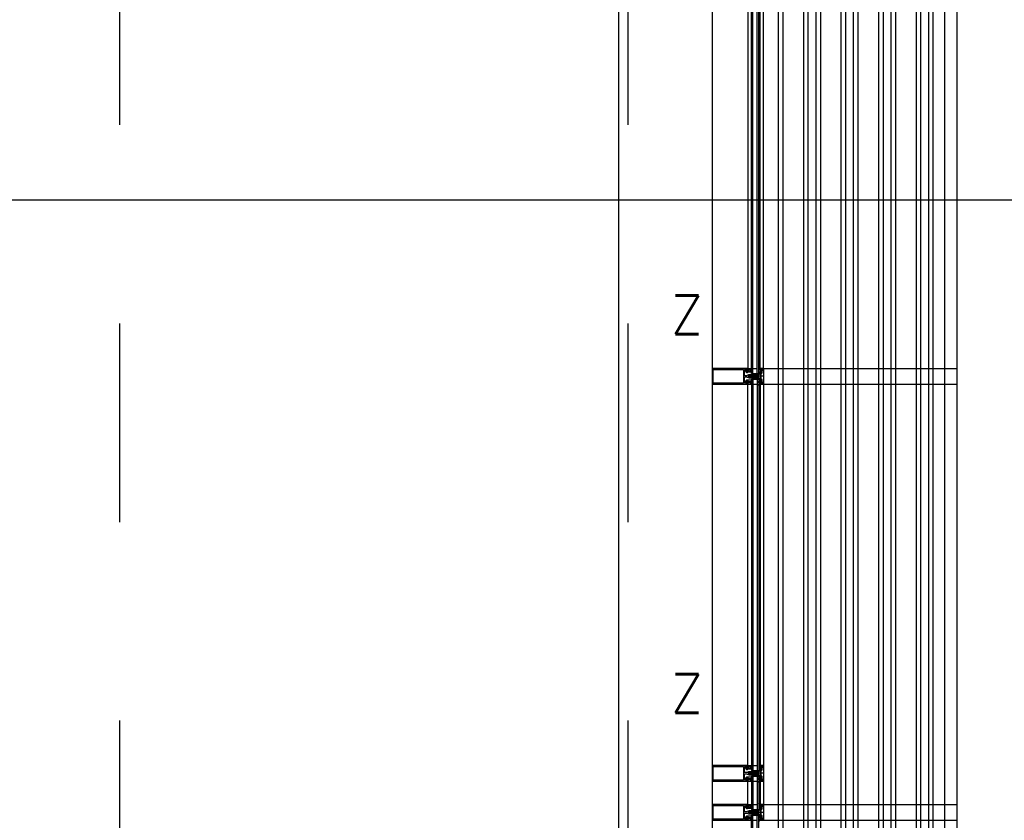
# Model space of a CAD drawing. Header units: millimetres. Extents: x -3528 to 122524, y -34406 to 25397.
# Tile 8 of 16: x 112181 to 115328, y -16570 to -14011. Entities that reach past the tile are written whole.
import ezdxf

# ---------------------------------------------------------------- set-up
doc = ezdxf.new("R2010")
doc.units = ezdxf.units.MM
doc.header["$LTSCALE"] = 100
doc.header["$MEASUREMENT"] = 0
doc.linetypes.add('AUSGEZOGEN', pattern=[0])
doc.linetypes.add('CENTER', pattern=[50.8, 31.75, -6.35, 6.35, -6.35])
doc.layers.get('0').update_dxf_attribs({"linetype": 'CONTINUOUS'})
for name, color, linetype in [('AL31----_BUITENKOZIJN', 1, 'CONTINUOUS'), ('AL67----_ZONWERING', 2, 'CONTINUOUS'), ('BL$7----_DOORSNEDE', 8, 'CONTINUOUS'), ('BL$7----_STRAMIEN', 8, 'CONTINUOUS')]:
    doc.layers.add(name, color=color, linetype=linetype)
doc.styles.add('ROMANS', font='ROMANS.shx', dxfattribs={"width": 0.8})
doc.styles.get("Standard").update_dxf_attribs({"font": 'arial.ttf'})

# ---------------------------------------------------------------- blocks, each defined once
blk = doc.blocks.new('204507')
at = {"color": 0, "linetype": 'ByBlock', "lineweight": -2}
blk.add_lwpolyline([(0, 0.15), (0, 9.6), (-0.2, 9.8), (-1.49, 9.8), (-1.96, 9.69), (-4.07, 8.75), (-4.5, 8.8), (-4.59, 8.96), (-3.96, 9.52), (-3.46, 9.68), (-2.7, 9.87), (-2.18, 9.97), (-1.17, 10.08), (-0.67, 10.09), (-0.07, 10.67), (-0.08, 10.81), (-0.63, 10.99), (-1.28, 10.98), (-1.8, 10.95), (-2.32, 10.89), (-4.11, 10.49), (-4.8, 10.24), (-6.58, 10.06), (-7.04, 10.85), (-7.35, 11), (-7.56, 10.85), (-8.04, 10.02), (-8.46, 9.81), (-8.75, 10.02), (-9.24, 10.85), (-9.56, 11), (-9.77, 10.83), (-10.24, 10.02), (-10.68, 9.81), (-10.97, 10.02), (-11.45, 10.85), (-11.76, 11), (-11.97, 10.85), (-12.4, 10.11), (-12.4, 0.15), (-10.4, 0.15), (-9.84, 0.3), (-9.58, 0.2), (-9.5, 0), (-9.5, -1.6), (-10.3, -1.6), (-10.3, -1.9), (-8.87, -3.33), (-8.27, -3.6), (-4.12, -3.6), (-3.51, -3.31), (-2.1, -1.9), (-2.1, -1.600001), (-2.9, -1.600001), (-2.9, 0), (-2.77, 0.25), (-2.56, 0.3), (-2, 0.15), (0, 0.15), (0, 9.6), (-0.2, 9.8), (-1.49, 9.8), (-1.96, 9.69), (-4.07, 8.75), (-4.5, 8.8), (-4.59, 8.96), (-3.96, 9.52), (-3.46, 9.68), (-2.7, 9.87), (-2.18, 9.97), (-1.17, 10.08), (-0.67, 10.09), (-0.07, 10.67), (-0.08, 10.81), (-0.63, 10.99), (-1.28, 10.98), (-1.8, 10.95), (-2.32, 10.89), (-4.11, 10.49), (-4.8, 10.24), (-6.58, 10.06), (-7.04, 10.85), (-7.35, 11), (-7.56, 10.85), (-8.04, 10.02), (-8.46, 9.81), (-8.75, 10.02), (-9.24, 10.85), (-9.56, 11), (-9.77, 10.83), (-10.24, 10.02), (-10.68, 9.81), (-10.97, 10.02), (-11.45, 10.85), (-11.76, 11), (-11.97, 10.85), (-12.4, 10.11), (-12.4, 0.15), (-10.4, 0.15), (-9.84, 0.3), (-9.58, 0.2), (-9.5, 0), (-9.5, -1.6), (-10.3, -1.6), (-10.3, -1.9), (-8.87, -3.33), (-8.27, -3.6), (-4.12, -3.6), (-3.51, -3.31), (-2.1, -1.9), (-2.1, -1.600001), (-2.9, -1.600001), (-2.9, 0), (-2.77, 0.25), (-2.56, 0.3), (-2, 0.15), (0, 0.15)], dxfattribs=at)
for points in [[(-8.45, 3.599999), (-8.45, 6.3), (-7.45, 7.3), (-4.95, 7.3), (-3.95, 6.3), (-3.95, 3.599999), (-4.54, 2.19), (-5.95, 1.6), (-6.45, 1.6), (-7.86, 2.19)], [(-4.2, -0.500001), (-4.2, -2.180001), (-4.67, -2.6), (-7.73, -2.6), (-4.67, -2.6), (-7.73, -2.6), (-8.2, -2.180001), (-8.2, -0.500001), (-8.2, -2.180001), (-8.2, -0.500001), (-7.73, 0), (-4.7, 0)]]:
    blk.add_lwpolyline(points, close=True, dxfattribs=at)
at = {"color": 0, "linetype": 'ByBlock', "lineweight": -2, "flags": 3}
blk.add_attdef('GRUPPE', (0, 0), '', height=1, dxfattribs=at)
blk = doc.blocks.new('204772')
at = {"color": 0, "linetype": 'ByBlock', "lineweight": -2}
for points in [[(0.3, 0.3), (0.29, -1.63), (-0.04, -1.87), (-0.6, -1.72), (-4.88, -1.72), (-5.34, -2.22), (-5.36, -3.57), (-6.35, -4.71), (-6.85, -4.87), (-8.62, -5.22), (-9.12, -5.26), (-9.52, -5.45), (-9.69, -5.87), (-9.61, -6.12), (-9.49, -6.17), (-9.1, -6.16), (-8.37, -6.16), (-7.64, -6.08), (-6.93, -5.94), (-6.23, -5.73), (-5.55, -5.45), (-4.9, -5.12), (-4.28, -4.72), (-3.7, -4.27), (-2.68, -3.63), (-1.5, -4.52), (-1.12, -5.92), (-1.01, -6.07), (-0.84, -6.12), (-0.62, -6.03), (-0.58, -5.98), (-0.03, -5.03), (0, -4.99), (0.16, -4.92), (0.32, -4.98), (0.36, -5.03), (0.93, -6), (0.97, -6.05), (1.15, -6.12), (1.38, -6.03), (1.42, -5.98), (1.97, -5.03), (2, -4.99), (2.16, -4.92), (2.32, -4.98), (2.36, -5.03), (2.93, -6), (2.97, -6.05), (3.15, -6.12), (3.38, -6.03), (3.42, -5.98), (3.97, -5.03), (4, -4.99), (4.16, -4.92), (4.32, -4.98), (4.36, -5.03), (4.93, -6), (4.97, -6.05), (5.16, -6.12), (5.34, -6.07), (5.45, -5.92), (5.83, -4.52), (7.01, -3.63), (8.03, -4.27), (8.61, -4.72), (9.22, -5.12), (9.75, -5.38), (10.73, -5.73), (11.75, -5.98), (12.27, -6.06), (12.79, -6.11), (13.43, -6.16), (13.82, -6.17), (13.94, -6.12), (14.02, -5.87), (13.85, -5.45), (12.14, -5.04), (10.33, -4.52), (10.19, -4.41), (10.15, -4.37), (10.1, -4.33), (9.67, -3.39), (9.66, -1.99), (9.36, -1.7), (7.2, -1.72), (6.64, -1.87), (6.4, -1.8), (6.3, -1.57), (6.3, 0.3), (7.1, 0.3), (7.1, 0.6), (5.69, 1.51), (5, 1.8), (1.53, 1.8), (0.93, 1.53), (-0.5, 0.6), (-0.5, 0.3)], [(2.07, -1.8), (4.5, -1.8), (5, -1.3), (4.99, 0.38), (4.53, 0.8), (2.07, 0.8), (1.61, 0.38), (1.6, -1.3)]]:
    blk.add_lwpolyline(points, close=True, dxfattribs=at)
at = {"color": 0, "linetype": 'ByBlock', "lineweight": -2, "flags": 3}
blk.add_attdef('GRUPPE', (0, 0), '', height=1, dxfattribs=at)
blk = doc.blocks.new('204602')
at = {"color": 0, "linetype": 'ByBlock', "lineweight": -2}
for points in [[(3, 1.8), (3, 16.05), (2.69, 16.88), (1.67, 17.3), (0.87, 16.94), (0.5, 15.91), (0.91, 15.12), (1.36, 14.83), (1.5, 14.53), (1.5, 10.72), (1.21, 10.09), (-1.3, 7.59), (-2.7, 7.59), (-5.21, 10.09), (-5.5, 10.72), (-5.5, 14.53), (-5.36, 14.83), (-4.91, 15.12), (-4.5, 15.91), (-4.86, 16.94), (-5.68, 17.3), (-6.69, 16.88), (-7, 16.05), (-7, 1.8), (-5.06, 1.8), (-4.06, 1.3), (-3.71, 0.3), (-3.76, -0.83), (-3.83, -2.89), (-3.84, -4.46), (-4.02, -4.7), (-3.84, -4.94), (-3.82, -6.44), (-3.74, -8.19), (-3.68, -8.91), (-3.42, -9.54), (-2.63, -10.41), (-2, -10.7), (-1.37, -10.41), (-0.58, -9.54), (-0.32, -8.91), (-0.26, -8.19), (-0.18, -6.44), (-0.16, -4.94), (0.02, -4.7), (-0.16, -4.46), (-0.17, -2.89), (-0.24, -0.83), (-0.29, 0.3), (0.16, 1.41), (1.06, 1.8)], [(-5, 3.6), (-5.5, 4.1), (-5.5, 7.06), (-5.29, 7.47), (-4.96, 7.56), (-4.65, 7.42), (-3.72, 6.49), (-2, 5.79), (-0.28, 6.49), (0.65, 7.42), (1.08, 7.56), (1.5, 7.06), (1.5, 4.1), (1, 3.6), (-0.47, 3.6), (-1.85, 2.81), (-3.53, 3.6)]]:
    blk.add_lwpolyline(points, close=True, dxfattribs=at)
blk.add_lwpolyline([(-3.17, 0.5), (-2, 1.8), (-0.96, 1.09), (-0.76, -0.68), (-0.74, -1.28), (-0.69, -3.06), (-0.69, -4.54), (-0.72, -5.73), (-0.74, -6.33), (-0.75, -6.62), (-0.77, -7.22), (-1.17, -9.12), (-2, -9.5), (-2.83, -9.12), (-3.23, -7.22), (-3.25, -6.62), (-3.26, -6.33), (-3.28, -5.73), (-3.31, -4.54), (-3.31, -3.06), (-3.29, -2.17), (-3.27, -1.57), (-3.26, -1.28), (-3.24, -0.68), (-3.17, 0.5)], dxfattribs=at)
at = {"color": 0, "linetype": 'ByBlock', "lineweight": -2, "flags": 3}
blk.add_attdef('GRUPPE', (0, 0), '', height=1, dxfattribs=at)
blk = doc.blocks.new('A$C341C5819')
at = {"color": 0, "linetype": 'ByBlock', "lineweight": -2, "style": 'ROMANS'}
blk.add_text('Z', height=247.5, dxfattribs=at).set_placement((-35.4, 0))

msp = doc.modelspace()

# ---------------------------------------------------------------- linework, layer by layer
at = {"layer": 'AL31----_BUITENKOZIJN', "linetype": 'Continuous'}
for p, q in [((114395, -5050), (114395, -19945.4)), ((114395, -5050), (114395, -19945.4)), ((114508.5, -13908.1), (114508.5, -15126.1)), ((114548, -15126.1), (114548, -13908.1)), ((114560.6, -15151), (114513.8, -15151)), ((114508.5, -16395.1), (114508.5, -15176.1)), ((114548, -15176.1), (114548, -16395.1)), ((114560.6, -16420), (114513.8, -16420)), ((114508.5, -16520.1), (114508.5, -16445.1)), ((114548, -16445.1), (114548, -16520.1)), ((114560.6, -16545), (114513.8, -16545))]:
    msp.add_line(p, q, dxfattribs=at)
at = {"layer": 'AL31----_BUITENKOZIJN'}
for p, q in [((114520.3, -15142.1), (114520.3, -13892)), ((114524.3, -15142.1), (114524.3, -13892)), ((114538.3, -15142.1), (114538.3, -13892)), ((114543.3, -15142.1), (114543.3, -13892)), ((114524.3, -15126.1), (114538.3, -15126.1)), ((114520.3, -15142.1), (114543.3, -15142.1)), ((114520.3, -15160), (114543.3, -15160)), ((114520.3, -15160), (114520.3, -16411.1)), ((114524.3, -15160), (114524.3, -16411.1)), ((114538.3, -15160), (114538.3, -16411.1)), ((114543.3, -15160), (114543.3, -16411.3)), ((114524.3, -15176), (114538.3, -15176)), ((114520.3, -16411.1), (114543.3, -16411.1)), ((114524.3, -16395.1), (114538.3, -16395.1)), ((114520.2, -16429), (114543.3, -16429)), ((114520.2, -16429), (114520.2, -16536.1)), ((114524.2, -16429), (114524.2, -16536.1)), ((114524.3, -16445), (114538.3, -16445)), ((114538.2, -16429), (114538.2, -16536.1)), ((114543.2, -16429), (114543.2, -16536.1)), ((114524.3, -16520.1), (114538.3, -16520.1)), ((114520.3, -16536.1), (114543.3, -16536.1)), ((114520.3, -16554), (114543.3, -16554)), ((114520.3, -17805), (114520.3, -16554)), ((114524.3, -17805), (114524.3, -16554)), ((114524.3, -16570), (114538.3, -16570)), ((114538.3, -17805), (114538.3, -16554)), ((114543.3, -17805), (114543.3, -16554))]:
    msp.add_line(p, q, dxfattribs=at)
at = {"layer": 'AL31----_BUITENKOZIJN', "linetype": 'AUSGEZOGEN'}
for p, q in [((114548, -15126), (114548, -15127.1)), ((114559, -15126), (114548, -15126)), ((114548, -15127.1), (114551.6, -15128.3)), ((114551.6, -15128.3), (114553, -15127.5)), ((114553, -15127.5), (114554.5, -15127.5)), ((114554.5, -15127.5), (114554.5, -15127.3)), ((114554.5, -15127.3), (114556, -15127.3)), ((114556, -15127.3), (114556.5, -15127.8)), ((114556.5, -15127.8), (114556.5, -15131.3)), ((114556.5, -15131.3), (114557.3, -15131.3)), ((114557.3, -15131.3), (114557.8, -15130.8)), ((114557.8, -15127.8), (114558.3, -15127.3)), ((114557.8, -15130.8), (114557.8, -15127.8)), ((114558.2, -15127.3), (114558.7, -15127.8)), ((114558.3, -15127.3), (114558.2, -15127.3)), ((114558.7, -15127.8), (114558.7, -15174.2)), ((114560, -15127), (114559, -15126)), ((114560, -15175), (114560, -15127)), ((114551.6, -15173.8), (114548, -15175)), ((114548, -15175), (114548, -15176)), ((114548, -15176), (114559, -15176)), ((114553, -15174.5), (114551.6, -15173.8)), ((114554.5, -15174.5), (114553, -15174.5)), ((114554.5, -15174.7), (114554.5, -15174.5)), ((114556, -15174.7), (114554.5, -15174.7)), ((114556.5, -15174.2), (114556, -15174.7)), ((114557.3, -15170.7), (114556.5, -15170.7)), ((114556.5, -15170.7), (114556.5, -15174.2)), ((114557.8, -15171.2), (114557.3, -15170.7)), ((114557.8, -15174.2), (114557.8, -15171.2)), ((114558.3, -15174.7), (114557.8, -15174.2)), ((114558.7, -15174.2), (114558.2, -15174.7)), ((114558.2, -15174.7), (114558.3, -15174.7)), ((114559, -15176), (114560, -15175)), ((114548, -16395), (114548, -16396.1)), ((114559, -16395), (114548, -16395)), ((114548, -16396.1), (114551.6, -16397.3)), ((114551.6, -16397.3), (114553, -16396.5)), ((114553, -16396.5), (114554.5, -16396.5)), ((114554.5, -16396.5), (114554.5, -16396.3)), ((114554.5, -16396.3), (114556, -16396.3)), ((114556, -16396.3), (114556.5, -16396.8)), ((114556.5, -16396.8), (114556.5, -16400.3)), ((114556.5, -16400.3), (114557.3, -16400.3)), ((114557.3, -16400.3), (114557.8, -16399.8)), ((114557.8, -16396.8), (114558.3, -16396.3)), ((114557.8, -16399.8), (114557.8, -16396.8)), ((114558.2, -16396.3), (114558.7, -16396.8)), ((114558.3, -16396.3), (114558.2, -16396.3)), ((114558.7, -16396.8), (114558.7, -16443.2)), ((114560, -16396), (114559, -16395)), ((114560, -16444), (114560, -16396)), ((114551.6, -16442.8), (114548, -16444)), ((114548, -16444), (114548, -16445)), ((114548, -16445), (114559, -16445)), ((114553, -16443.5), (114551.6, -16442.8)), ((114554.5, -16443.5), (114553, -16443.5)), ((114554.5, -16443.7), (114554.5, -16443.5)), ((114556, -16443.7), (114554.5, -16443.7)), ((114556.5, -16443.2), (114556, -16443.7)), ((114557.3, -16439.7), (114556.5, -16439.7)), ((114556.5, -16439.7), (114556.5, -16443.2)), ((114557.8, -16440.2), (114557.3, -16439.7)), ((114557.8, -16443.2), (114557.8, -16440.2)), ((114558.3, -16443.7), (114557.8, -16443.2)), ((114558.7, -16443.2), (114558.2, -16443.7)), ((114558.2, -16443.7), (114558.3, -16443.7)), ((114559, -16445), (114560, -16444)), ((114548, -16520), (114548, -16521.1)), ((114559, -16520), (114548, -16520)), ((114560, -16521), (114559, -16520)), ((114548, -16521.1), (114551.6, -16522.3)), ((114551.6, -16522.3), (114553, -16521.5)), ((114553, -16521.5), (114554.5, -16521.5)), ((114554.5, -16521.5), (114554.5, -16521.3)), ((114554.5, -16521.3), (114556, -16521.3)), ((114556, -16521.3), (114556.5, -16521.8)), ((114556.5, -16521.8), (114556.5, -16525.3)), ((114556.5, -16525.3), (114557.3, -16525.3)), ((114557.3, -16525.3), (114557.8, -16524.8)), ((114557.8, -16521.8), (114558.3, -16521.3)), ((114557.8, -16524.8), (114557.8, -16521.8)), ((114558.2, -16521.3), (114558.7, -16521.8)), ((114558.3, -16521.3), (114558.2, -16521.3)), ((114558.7, -16521.8), (114558.7, -16568.2)), ((114560, -16569), (114560, -16521)), ((114551.6, -16567.8), (114548, -16569)), ((114548, -16569), (114548, -16570)), ((114548, -16570), (114559, -16570)), ((114553, -16568.5), (114551.6, -16567.8)), ((114554.5, -16568.5), (114553, -16568.5)), ((114554.5, -16568.7), (114554.5, -16568.5)), ((114556, -16568.7), (114554.5, -16568.7)), ((114556.5, -16568.2), (114556, -16568.7)), ((114557.3, -16564.7), (114556.5, -16564.7)), ((114556.5, -16564.7), (114556.5, -16568.2)), ((114557.8, -16565.2), (114557.3, -16564.7)), ((114557.8, -16568.2), (114557.8, -16565.2)), ((114558.3, -16568.7), (114557.8, -16568.2)), ((114558.7, -16568.2), (114558.2, -16568.7)), ((114558.2, -16568.7), (114558.3, -16568.7)), ((114559, -16570), (114560, -16569))]:
    msp.add_line(p, q, dxfattribs=at)
at = {"layer": 'AL31----_BUITENKOZIJN'}
msp.add_lwpolyline([(114095, -13860), (114095, -13860), (114095, -19105.2)], dxfattribs=at)
at = {"layer": 'AL31----_BUITENKOZIJN', "linetype": 'Continuous'}
for points in [[(114559, -15126.1), (114559, -13908.1)], [(114559, -15176.1), (114559, -16395.1)], [(114559, -16445.1), (114559, -16520.1)]]:
    msp.add_lwpolyline(points, dxfattribs=at)
at = {"layer": 'AL31----_BUITENKOZIJN', "linetype": 'AUSGEZOGEN'}
for points in [[(114516.1, -15153.6), (114515.8, -15153.1), (114514.6, -15153.1), (114514.3, -15153.6), (114514, -15153.1), (114512.8, -15153.1), (114512.5, -15153.6), (114512.2, -15153.1), (114512, -15153.1), (114510.1, -15151.9), (114509.6, -15151.1), (114510.1, -15150.2), (114512, -15149.1), (114513.1, -15149.1), (114513.4, -15148.6), (114513.7, -15149.1), (114514.9, -15149.1), (114515.2, -15148.6), (114515.5, -15149.1), (114516.7, -15149.1), (114517, -15148.6), (114517.3, -15149.1), (114518.5, -15149.1), (114518.8, -15148.6), (114519.1, -15149.1), (114520.3, -15149.1), (114520.6, -15148.6), (114520.9, -15149.1), (114522.1, -15149.1), (114522.4, -15148.6), (114522.7, -15149.1), (114523.9, -15149.1), (114524.2, -15148.6), (114524.5, -15149.1), (114525.7, -15149.1), (114526, -15148.6), (114526.6, -15148.6), (114527.9, -15147.3), (114526.6, -15146.1), (114512.6, -15146.1), (114511.3, -15146.2), (114510.1, -15146.7), (114506.8, -15148.7), (114505.3, -15149.1), (114499.5, -15149.1), (114498, -15148.4), (114497.5, -15147.1), (114497.5, -15131.2), (114498.1, -15129.8), (114499.5, -15129.2), (114499.4, -15129.2), (114500.7, -15129.7), (114501.4, -15131), (114501.4, -15134.8), (114501.5, -15135.2), (114503.1, -15138), (114504, -15138.5), (114507.9, -15138.5), (114508.4, -15138), (114508.4, -15136.6), (114507.6, -15135.8), (114507.1, -15135.8), (114507.1, -15137), (114504.4, -15137), (114504.4, -15132.5), (114504.2, -15132.3), (114504.4, -15132), (114504.4, -15127.6), (114507.1, -15127.6), (114507.1, -15128.8), (114507.6, -15128.8), (114508.4, -15128), (114508.4, -15126.1), (114396.5, -15126.1), (114395.5, -15126.5), (114395, -15127.4)], [(114395, -15127.4), (114395, -15174.6), (114395.4, -15175.6), (114396.5, -15176.1), (114508.4, -15176.1), (114508.4, -15174.2), (114507.6, -15173.4), (114507.1, -15173.4), (114507.1, -15174.6), (114504.4, -15174.6), (114504.4, -15170.1), (114504.2, -15169.9), (114504.4, -15169.6), (114504.4, -15165.2), (114507.1, -15165.2), (114507.1, -15166.4), (114507.6, -15166.4), (114508.4, -15165.6), (114508.4, -15164.2), (114507.9, -15163.7), (114504, -15163.7), (114503.1, -15164.1), (114501.5, -15166.9), (114501.4, -15167.3), (114501.4, -15171), (114500.8, -15172.4), (114499.5, -15173), (114499.5, -15173), (114498.1, -15172.4), (114497.5, -15171.1), (114497.5, -15155.1), (114498.2, -15153.5), (114499.5, -15153.1), (114505.3, -15153.1), (114506.8, -15153.5), (114510.1, -15155.4), (114511.3, -15155.9), (114512.6, -15156.1), (114526.6, -15156.1), (114527.9, -15155), (114526.9, -15153.6), (114526.6, -15153.1), (114525.4, -15153.1), (114525.1, -15153.6), (114524.8, -15153.1), (114523.6, -15153.1), (114523.3, -15153.6), (114523, -15153.1), (114521.8, -15153.1), (114521.5, -15153.6), (114521.5, -15153.6), (114521.2, -15153.1), (114520, -15153.1), (114519.7, -15153.6), (114519.4, -15153.1), (114518.2, -15153.1), (114517.9, -15153.6), (114517.6, -15153.1), (114516.4, -15153.1), (114516.1, -15153.6)], [(114398, -15129.2), (114494.4, -15129.2), (114494.4, -15173), (114398, -15173), (114398, -15129.2)], [(114516.1, -16422.6), (114515.8, -16422.1), (114514.6, -16422.1), (114514.3, -16422.6), (114514, -16422.1), (114512.8, -16422.1), (114512.5, -16422.6), (114512.2, -16422.1), (114512, -16422.1), (114510.1, -16420.9), (114509.6, -16420.1), (114510.1, -16419.2), (114512, -16418.1), (114513.1, -16418.1), (114513.4, -16417.6), (114513.7, -16418.1), (114514.9, -16418.1), (114515.2, -16417.6), (114515.5, -16418.1), (114516.7, -16418.1), (114517, -16417.6), (114517.3, -16418.1), (114518.5, -16418.1), (114518.8, -16417.6), (114519.1, -16418.1), (114520.3, -16418.1), (114520.6, -16417.6), (114520.9, -16418.1), (114522.1, -16418.1), (114522.4, -16417.6), (114522.7, -16418.1), (114523.9, -16418.1), (114524.2, -16417.6), (114524.5, -16418.1), (114525.7, -16418.1), (114526, -16417.6), (114526.6, -16417.6), (114527.9, -16416.3), (114526.6, -16415.1), (114512.6, -16415.1), (114511.3, -16415.2), (114510.1, -16415.7), (114506.8, -16417.7), (114505.3, -16418.1), (114499.5, -16418.1), (114498, -16417.4), (114497.5, -16416.1), (114497.5, -16400.2), (114498.1, -16398.8), (114499.5, -16398.2), (114499.4, -16398.2), (114500.7, -16398.7), (114501.4, -16400), (114501.4, -16403.8), (114501.5, -16404.2), (114503.1, -16407), (114504, -16407.5), (114507.9, -16407.5), (114508.4, -16407), (114508.4, -16405.6), (114507.6, -16404.8), (114507.1, -16404.8), (114507.1, -16406), (114504.4, -16406), (114504.4, -16401.5), (114504.2, -16401.3), (114504.4, -16401), (114504.4, -16396.6), (114507.1, -16396.6), (114507.1, -16397.8), (114507.6, -16397.8), (114508.4, -16397), (114508.4, -16395.1), (114396.5, -16395.1), (114395.5, -16395.5), (114395, -16396.4)], [(114395, -16396.4), (114395, -16443.6), (114395.4, -16444.6), (114396.5, -16445.1), (114508.4, -16445.1), (114508.4, -16443.2), (114507.6, -16442.4), (114507.1, -16442.4), (114507.1, -16443.6), (114504.4, -16443.6), (114504.4, -16439.1), (114504.2, -16438.9), (114504.4, -16438.6), (114504.4, -16434.2), (114507.1, -16434.2), (114507.1, -16435.4), (114507.6, -16435.4), (114508.4, -16434.6), (114508.4, -16433.2), (114507.9, -16432.7), (114504, -16432.7), (114503.1, -16433.1), (114501.5, -16435.9), (114501.4, -16436.3), (114501.4, -16440), (114500.8, -16441.4), (114499.5, -16442), (114499.5, -16442), (114498.1, -16441.4), (114497.5, -16440.1), (114497.5, -16424.1), (114498.2, -16422.5), (114499.5, -16422.1), (114505.3, -16422.1), (114506.8, -16422.5), (114510.1, -16424.4), (114511.3, -16424.9), (114512.6, -16425.1), (114526.6, -16425.1), (114527.9, -16424), (114526.9, -16422.6), (114526.6, -16422.1), (114525.4, -16422.1), (114525.1, -16422.6), (114524.8, -16422.1), (114523.6, -16422.1), (114523.3, -16422.6), (114523, -16422.1), (114521.8, -16422.1), (114521.5, -16422.6), (114521.5, -16422.6), (114521.2, -16422.1), (114520, -16422.1), (114519.7, -16422.6), (114519.4, -16422.1), (114518.2, -16422.1), (114517.9, -16422.6), (114517.6, -16422.1), (114516.4, -16422.1), (114516.1, -16422.6)], [(114398, -16398.2), (114494.4, -16398.2), (114494.4, -16442), (114398, -16442), (114398, -16398.2)], [(114516.1, -16547.6), (114515.8, -16547.1), (114514.6, -16547.1), (114514.3, -16547.6), (114514, -16547.1), (114512.8, -16547.1), (114512.5, -16547.6), (114512.2, -16547.1), (114512, -16547.1), (114510.1, -16545.9), (114509.6, -16545.1), (114510.1, -16544.2), (114512, -16543.1), (114513.1, -16543.1), (114513.4, -16542.6), (114513.7, -16543.1), (114514.9, -16543.1), (114515.2, -16542.6), (114515.5, -16543.1), (114516.7, -16543.1), (114517, -16542.6), (114517.3, -16543.1), (114518.5, -16543.1), (114518.8, -16542.6), (114519.1, -16543.1), (114520.3, -16543.1), (114520.6, -16542.6), (114520.9, -16543.1), (114522.1, -16543.1), (114522.4, -16542.6), (114522.7, -16543.1), (114523.9, -16543.1), (114524.2, -16542.6), (114524.5, -16543.1), (114525.7, -16543.1), (114526, -16542.6), (114526.6, -16542.6), (114527.9, -16541.3), (114526.6, -16540.1), (114512.6, -16540.1), (114511.3, -16540.2), (114510.1, -16540.7), (114506.8, -16542.7), (114505.3, -16543.1), (114499.5, -16543.1), (114498, -16542.4), (114497.5, -16541.1), (114497.5, -16525.2), (114498.1, -16523.8), (114499.5, -16523.2), (114499.4, -16523.2), (114500.7, -16523.7), (114501.4, -16525), (114501.4, -16528.8), (114501.5, -16529.2), (114503.1, -16532), (114504, -16532.5), (114507.9, -16532.5), (114508.4, -16532), (114508.4, -16530.6), (114507.6, -16529.8), (114507.1, -16529.8), (114507.1, -16531), (114504.4, -16531), (114504.4, -16526.5), (114504.2, -16526.3), (114504.4, -16526), (114504.4, -16521.6), (114507.1, -16521.6), (114507.1, -16522.8), (114507.6, -16522.8), (114508.4, -16522), (114508.4, -16520.1), (114396.5, -16520.1), (114395.5, -16520.5), (114395, -16521.4)], [(114395, -16521.4), (114395, -16568.6), (114395.4, -16569.6), (114396.5, -16570.1), (114508.4, -16570.1), (114508.4, -16568.2), (114507.6, -16567.4), (114507.1, -16567.4), (114507.1, -16568.6), (114504.4, -16568.6), (114504.4, -16564.1), (114504.2, -16563.9), (114504.4, -16563.6), (114504.4, -16559.2), (114507.1, -16559.2), (114507.1, -16560.4), (114507.6, -16560.4), (114508.4, -16559.6), (114508.4, -16558.2), (114507.9, -16557.7), (114504, -16557.7), (114503.1, -16558.1), (114501.5, -16560.9), (114501.4, -16561.3), (114501.4, -16565), (114500.8, -16566.4), (114499.5, -16567), (114499.5, -16567), (114498.1, -16566.4), (114497.5, -16565.1), (114497.5, -16549.1), (114498.2, -16547.5), (114499.5, -16547.1), (114505.3, -16547.1), (114506.8, -16547.5), (114510.1, -16549.4), (114511.3, -16549.9), (114512.6, -16550.1), (114526.6, -16550.1), (114527.9, -16549), (114526.9, -16547.6), (114526.6, -16547.1), (114525.4, -16547.1), (114525.1, -16547.6), (114524.8, -16547.1), (114523.6, -16547.1), (114523.3, -16547.6), (114523, -16547.1), (114521.8, -16547.1), (114521.5, -16547.6), (114521.5, -16547.6), (114521.2, -16547.1), (114520, -16547.1), (114519.7, -16547.6), (114519.4, -16547.1), (114518.2, -16547.1), (114517.9, -16547.6), (114517.6, -16547.1), (114516.4, -16547.1), (114516.1, -16547.6)], [(114398, -16523.2), (114494.4, -16523.2), (114494.4, -16567), (114398, -16567), (114398, -16523.2)]]:
    msp.add_lwpolyline(points, dxfattribs=at)
for points in [[(114547.6, -15133.6), (114547.6, -15136), (114548.1, -15136.5), (114549.8, -15136.5), (114550.2, -15136.1), (114550.2, -15133.6), (114549.8, -15133.1), (114548.1, -15133.1)], [(114548, -15127.5), (114548, -15130.7), (114548.8, -15131.5), (114549.4, -15131.5), (114549.4, -15130.3), (114551, -15130.3), (114552, -15131.3), (114552, -15139.7), (114549.4, -15139.7), (114549.4, -15138.5), (114548.8, -15138.5), (114548, -15139.3), (114548, -15162.7), (114548.8, -15163.5), (114549.4, -15163.5), (114549.4, -15162.3), (114552, -15162.3), (114552, -15170.7), (114551, -15171.7), (114549.4, -15171.7), (114549.4, -15170.5), (114548.8, -15170.5), (114548, -15171.3), (114548, -15174.5), (114551.8, -15173.5), (114551.9, -15173.5), (114552.3, -15173.6), (114552.7, -15174.3), (114553.1, -15174.5), (114554.7, -15173.5), (114553.7, -15172.8), (114555.4, -15171.9), (114555.5, -15171.5), (114555.4, -15171.2), (114555, -15171), (114554.5, -15171), (114554, -15170.5), (114554, -15161.8), (114553.6, -15160.8), (114552.5, -15160.3), (114551.7, -15160.3), (114551.2, -15159.8), (114551.2, -15156.3), (114551.2, -15156.1), (114551.2, -15156), (114551.2, -15155.8), (114551.2, -15142.2), (114551.7, -15141.7), (114552.5, -15141.7), (114553.6, -15141.3), (114554, -15140.2), (114554, -15131.5), (114554.5, -15131), (114555, -15131), (114555.3, -15130.9), (114555.5, -15130.5), (114555.3, -15130.1), (114553.7, -15129.2), (114554.8, -15128.7), (114553.2, -15127.6), (114552.7, -15127.7), (114552.3, -15128.4), (114551.9, -15128.5), (114551.8, -15128.5)], [(114547.6, -16402.6), (114547.6, -16405), (114548.1, -16405.5), (114549.8, -16405.5), (114550.2, -16405.1), (114550.2, -16402.6), (114549.8, -16402.1), (114548.1, -16402.1)], [(114548, -16396.5), (114548, -16399.7), (114548.8, -16400.5), (114549.4, -16400.5), (114549.4, -16399.3), (114551, -16399.3), (114552, -16400.3), (114552, -16408.7), (114549.4, -16408.7), (114549.4, -16407.5), (114548.8, -16407.5), (114548, -16408.3), (114548, -16431.7), (114548.8, -16432.5), (114549.4, -16432.5), (114549.4, -16431.3), (114552, -16431.3), (114552, -16439.7), (114551, -16440.7), (114549.4, -16440.7), (114549.4, -16439.5), (114548.8, -16439.5), (114548, -16440.3), (114548, -16443.5), (114551.8, -16442.5), (114551.9, -16442.5), (114552.3, -16442.6), (114552.7, -16443.3), (114553.1, -16443.5), (114554.7, -16442.5), (114553.7, -16441.8), (114555.4, -16440.9), (114555.5, -16440.5), (114555.4, -16440.2), (114555, -16440), (114554.5, -16440), (114554, -16439.5), (114554, -16430.8), (114553.6, -16429.8), (114552.5, -16429.3), (114551.7, -16429.3), (114551.2, -16428.8), (114551.2, -16425.3), (114551.2, -16425.1), (114551.2, -16425), (114551.2, -16424.8), (114551.2, -16411.2), (114551.7, -16410.7), (114552.5, -16410.7), (114553.6, -16410.3), (114554, -16409.2), (114554, -16400.5), (114554.5, -16400), (114555, -16400), (114555.3, -16399.9), (114555.5, -16399.5), (114555.3, -16399.1), (114553.7, -16398.2), (114554.8, -16397.7), (114553.2, -16396.6), (114552.7, -16396.7), (114552.3, -16397.4), (114551.9, -16397.5), (114551.8, -16397.5)], [(114547.6, -16527.6), (114547.6, -16530), (114548.1, -16530.5), (114549.8, -16530.5), (114550.2, -16530.1), (114550.2, -16527.6), (114549.8, -16527.1), (114548.1, -16527.1)], [(114548, -16521.5), (114548, -16524.7), (114548.8, -16525.5), (114549.4, -16525.5), (114549.4, -16524.3), (114551, -16524.3), (114552, -16525.3), (114552, -16533.7), (114549.4, -16533.7), (114549.4, -16532.5), (114548.8, -16532.5), (114548, -16533.3), (114548, -16556.7), (114548.8, -16557.5), (114549.4, -16557.5), (114549.4, -16556.3), (114552, -16556.3), (114552, -16564.7), (114551, -16565.7), (114549.4, -16565.7), (114549.4, -16564.5), (114548.8, -16564.5), (114548, -16565.3), (114548, -16568.5), (114551.8, -16567.5), (114551.9, -16567.5), (114552.3, -16567.6), (114552.7, -16568.3), (114553.1, -16568.5), (114554.7, -16567.5), (114553.7, -16566.8), (114555.4, -16565.9), (114555.5, -16565.5), (114555.4, -16565.2), (114555, -16565), (114554.5, -16565), (114554, -16564.5), (114554, -16555.8), (114553.6, -16554.8), (114552.5, -16554.3), (114551.7, -16554.3), (114551.2, -16553.8), (114551.2, -16550.3), (114551.2, -16550.1), (114551.2, -16550), (114551.2, -16549.8), (114551.2, -16536.2), (114551.7, -16535.7), (114552.5, -16535.7), (114553.6, -16535.3), (114554, -16534.2), (114554, -16525.5), (114554.5, -16525), (114555, -16525), (114555.3, -16524.9), (114555.5, -16524.5), (114555.3, -16524.1), (114553.7, -16523.2), (114554.8, -16522.7), (114553.2, -16521.6), (114552.7, -16521.7), (114552.3, -16522.4), (114551.9, -16522.5), (114551.8, -16522.5)]]:
    msp.add_lwpolyline(points, close=True, dxfattribs=at)
at = {"layer": 'AL67----_ZONWERING'}
for p, q in [((114606.6, -19965), (114606.6, -5005)), ((114621.3, -19965), (114621.3, -5005)), ((114687.1, -19965), (114687.1, -5005)), ((114701.6, -19965), (114701.6, -5005)), ((114726.6, -19965), (114726.6, -5005)), ((114741.3, -19965), (114741.3, -5005)), ((114807.1, -19965), (114807.1, -5005)), ((114821.6, -19965), (114821.6, -5005)), ((114846.6, -19965), (114846.6, -5005)), ((114861.3, -19965), (114861.3, -5005)), ((114927.1, -19965), (114927.1, -5005)), ((114941.6, -19965), (114941.6, -5005)), ((114966.6, -19965), (114966.6, -5005)), ((114981.3, -19965), (114981.3, -5005)), ((115047.1, -19965), (115047.1, -5005)), ((115061.6, -19965), (115061.6, -5005)), ((115086.6, -19965), (115086.6, -5005)), ((115101.3, -19965), (115101.3, -5005)), ((115138, -19965), (115138, -5005)), ((115178, -19965), (115178, -5005)), ((115178, -19965), (115178, -5005)), ((114560.6, -15126), (115178, -15126)), ((114560, -15176), (115178, -15176)), ((114560.6, -16520), (115178, -16520)), ((114560, -16570), (115178, -16570))]:
    msp.add_line(p, q, dxfattribs=at)
at = {"layer": 'BL$7----_DOORSNEDE'}
msp.add_lwpolyline([(104295.3, -14587.1), (121283.3, -14587.1), (121283.3, -15116.5)], dxfattribs=at)
at = {"layer": 'BL$7----_STRAMIEN', "linetype": 'CENTER'}
for p, q in [((112500, 24388.1), (112500, -24827)), ((114125, 24388.1), (114125, -24827))]:
    msp.add_line(p, q, dxfattribs=at)

# ---------------------------------------------------------------- block references
at = {"layer": 'AL31----_BUITENKOZIJN', "linetype": 'Continuous', "xscale": -1, "rotation": 270}
for name, p in [('204507', (114508.4, -15126)), ('204772', (114549.4, -15170.5)), ('204507', (114508.4, -16395)), ('204772', (114549.4, -16439.5)), ('204507', (114508.4, -16520)), ('204772', (114549.4, -16564.5))]:
    msp.add_blockref(name, p, dxfattribs=at)
at = {"layer": 'AL31----_BUITENKOZIJN', "linetype": 'Continuous', "rotation": 270}
for name, p in [('204772', (114549.4, -15131.5)), ('204507', (114508.4, -15176.1)), ('204602', (114526.1, -15153.1)), ('204772', (114549.4, -16400.5)), ('204602', (114526.1, -16422.1)), ('204507', (114508.4, -16445.1)), ('204772', (114549.4, -16525.5)), ('204602', (114526.1, -16547.1)), ('204507', (114508.4, -16570.1))]:
    msp.add_blockref(name, p, dxfattribs=at)
at = {"layer": 'AL67----_ZONWERING', "xscale": 0.5, "yscale": 0.5, "zscale": 0.5}
for p in [(114278.7, -15016.4), (114278.7, -16227)]:
    msp.add_blockref('A$C341C5819', p, dxfattribs=at)

doc.saveas('drawing.dxf')
